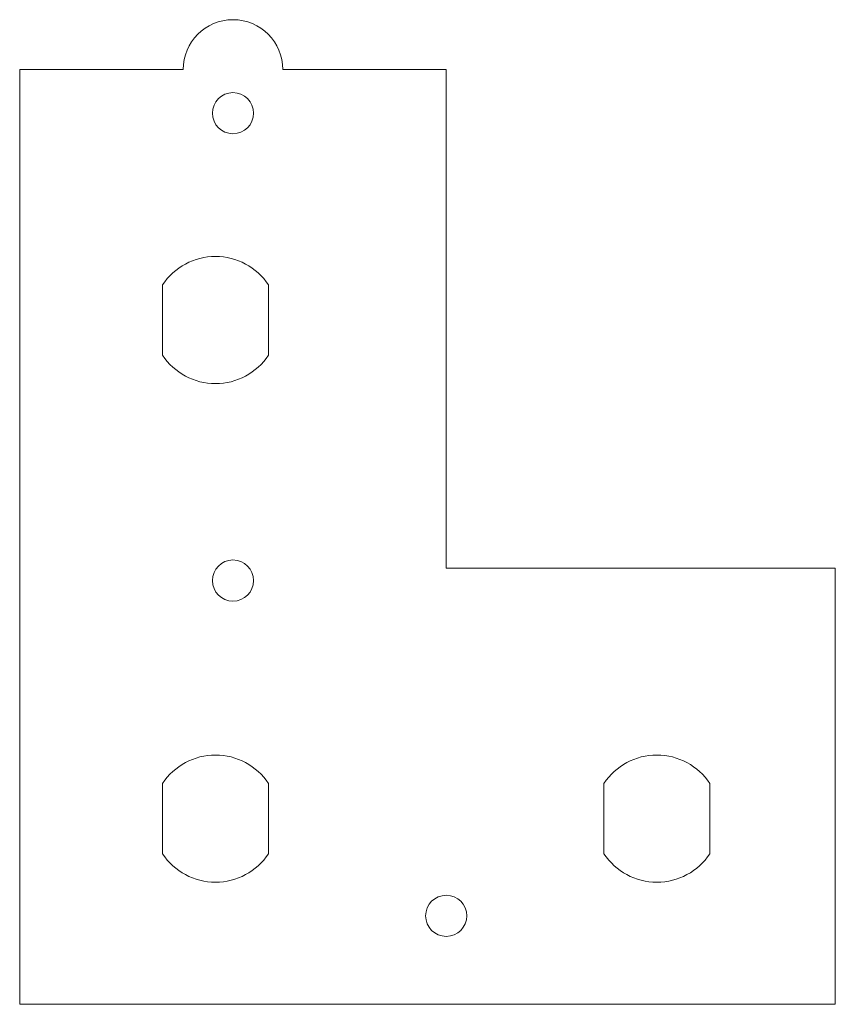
# Model space of a CAD drawing. Header units: millimetres. Extents: x 2 to 67.4, y 0.5 to 79.5.
import ezdxf

# ---------------------------------------------------------------- set-up
doc = ezdxf.new("R2010")
doc.units = ezdxf.units.MM

msp = doc.modelspace()

# ---------------------------------------------------------------- linework, layer by layer
at = {"color": 7, "linetype": 'Continuous', "lineweight": 15}
for p, q in [((4.49, 75.528), (1.99, 75.528)), ((1.99, 75.528), (1.99, 0.528)), ((8.197, 75.528), (4.49, 75.528)), ((15.097, 75.528), (8.197, 75.528)), ((36.197, 75.528), (23.097, 75.528)), ((36.197, 35.528), (36.197, 75.528)), ((13.447, 58.247), (13.447, 52.609)), ((21.947, 52.609), (21.947, 58.247)), ((63.197, 35.528), (36.197, 35.528)), ((66.904, 35.528), (63.197, 35.528)), ((67.404, 35.528), (66.904, 35.528)), ((67.404, 35.528), (67.404, 0.528)), ((13.447, 18.247), (13.447, 12.609)), ((21.947, 12.609), (21.947, 18.247)), ((48.847, 18.247), (48.847, 12.609)), ((57.347, 12.609), (57.347, 18.247)), ((4.49, 0.528), (1.99, 0.528)), ((4.49, 0.528), (8.197, 0.528)), ((63.197, 0.528), (8.197, 0.528)), ((63.197, 0.528), (66.904, 0.528)), ((67.404, 0.528), (66.904, 0.528))]:
    msp.add_line(p, q, dxfattribs=at)
for centre in [(19.097, 72.028), (19.097, 34.528), (36.197, 7.628)]:
    msp.add_circle(centre, 1.65, dxfattribs=at)
for centre, radius, start, end in [((19.097, 75.528), 4, 0, 180), ((17.697, 55.428), 5.1, 33.55731, 146.44269), ((17.697, 55.428), 5.1, 213.55731, 326.44269), ((17.697, 15.428), 5.1, 33.55731, 146.44269), ((53.097, 15.428), 5.1, 33.55731, 146.44269), ((17.697, 15.428), 5.1, 213.55731, 326.44269), ((53.097, 15.428), 5.1, 213.55731, 326.44269)]:
    msp.add_arc(centre, radius, start, end, dxfattribs=at)

doc.saveas('drawing.dxf')
